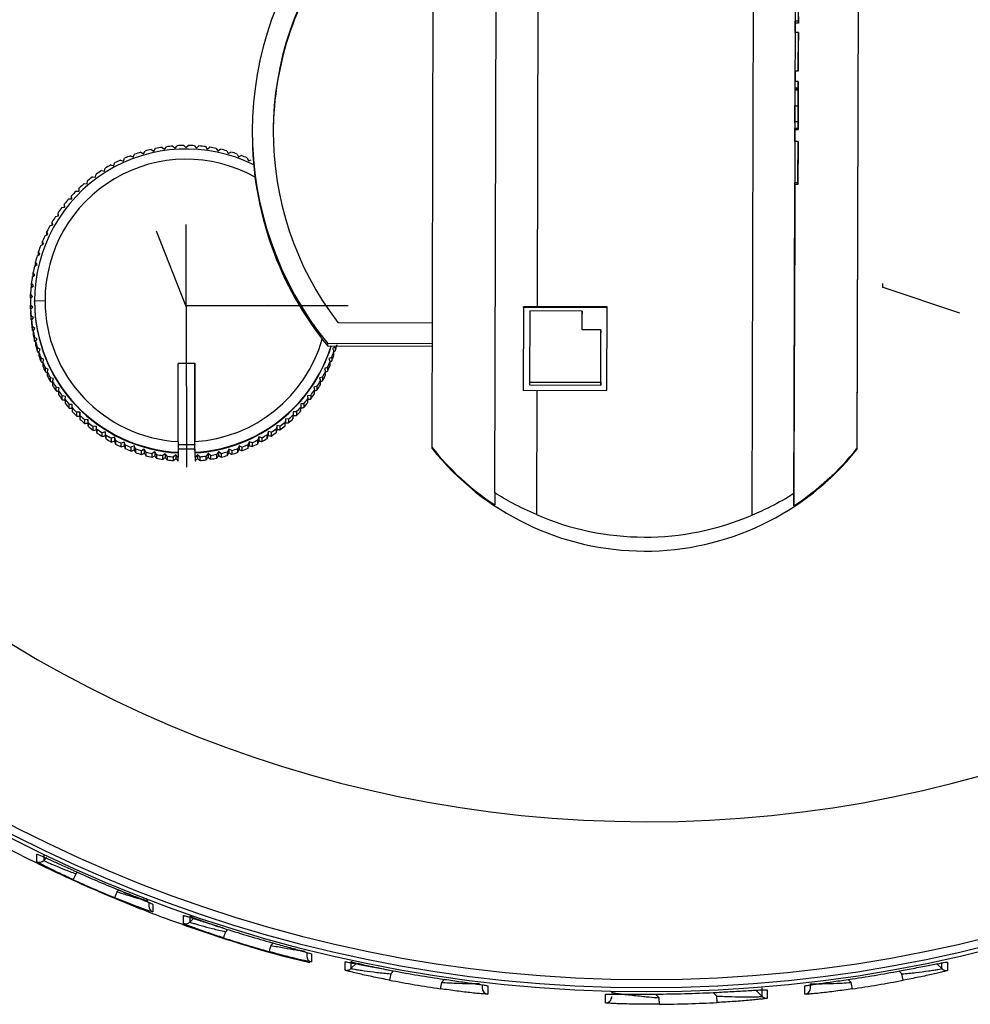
# Model space of a CAD drawing. Header units: millimetres. Extents: x -198 to 46, y -258 to 41.
# Tile 2 of 7: x -50 to -5, y -258 to -211. Entities that reach past the tile are written whole.
import ezdxf

# ---------------------------------------------------------------- set-up
doc = ezdxf.new("R2010")
doc.units = ezdxf.units.MM
doc.header["$PDSIZE"] = -1

msp = doc.modelspace()

# ---------------------------------------------------------------- linework, layer by layer
at = {"color": 7, "linetype": 'Continuous', "lineweight": 25}
for p, q in [((-15.44, -235.053), (-15.183, -141.206)), ((-27.737, -233.987), (-27.486, -142.298)), ((-13.186, -142.337), (-13.437, -234.026)), ((-25.568, -172.105), (-25.713, -225.091)), ((-30.731, -231.821), (-30.652, -202.962)), ((-10.361, -206.261), (-10.431, -231.877)), ((-10.369, -208.986), (-10.432, -231.923)), ((-13.226, -211.468), (-13.224, -210.768)), ((-13.377, -212.006), (-13.376, -211.549)), ((-13.377, -212.006), (-13.376, -211.549)), ((-13.376, -211.549), (-13.377, -212.006)), ((-13.376, -211.549), (-13.376, -211.468)), ((-13.226, -211.468), (-13.376, -211.468)), ((-13.226, -211.55), (-13.376, -211.549)), ((-13.225, -211.236), (-13.226, -211.55)), ((-13.226, -211.55), (-13.226, -211.468)), ((-13.227, -212.006), (-13.377, -212.006)), ((-13.232, -213.846), (-13.227, -212.006)), ((-13.227, -212.015), (-13.229, -212.777)), ((-13.227, -212.006), (-13.227, -212.015)), ((-13.229, -212.851), (-13.23, -213.165)), ((-13.229, -212.777), (-13.229, -212.851)), ((-13.23, -213.091), (-13.232, -213.854)), ((-13.23, -213.165), (-13.23, -213.091)), ((-13.383, -214.339), (-13.382, -213.854)), ((-13.383, -214.339), (-13.382, -213.854)), ((-13.382, -213.854), (-13.383, -214.339)), ((-13.382, -213.854), (-13.382, -213.845)), ((-13.232, -213.846), (-13.382, -213.845)), ((-13.232, -213.854), (-13.382, -213.854)), ((-13.232, -213.854), (-13.232, -213.846)), ((-13.233, -214.339), (-13.383, -214.339)), ((-13.234, -214.653), (-13.233, -214.339)), ((-13.233, -214.339), (-13.234, -214.388)), ((-13.235, -214.751), (-13.385, -214.75)), ((-13.384, -214.702), (-13.384, -214.653)), ((-13.234, -214.653), (-13.384, -214.653)), ((-13.234, -214.702), (-13.384, -214.702)), ((-13.234, -214.702), (-13.234, -214.653)), ((-13.237, -215.519), (-13.387, -215.519)), ((-13.239, -216.268), (-13.389, -216.268)), ((-13.389, -216.319), (-13.389, -216.313)), ((-13.24, -216.582), (-13.239, -216.268)), ((-13.239, -216.268), (-13.239, -216.317)), ((-39.322, -216.7), (-39.322, -216.824)), ((-13.391, -217.21), (-13.39, -216.633)), ((-13.391, -217.21), (-13.39, -216.633)), ((-13.39, -216.633), (-13.391, -217.21)), ((-13.39, -216.631), (-13.39, -216.582)), ((-13.24, -216.582), (-13.39, -216.582)), ((-13.24, -216.631), (-13.39, -216.631)), ((-13.39, -216.633), (-13.24, -216.634)), ((-13.24, -216.631), (-13.24, -216.582)), ((-13.24, -216.586), (-13.24, -216.631)), ((-13.241, -217.21), (-13.391, -217.21)), ((-13.247, -219.184), (-13.241, -217.21)), ((-13.241, -217.219), (-13.246, -218.878)), ((-13.246, -218.903), (-13.241, -217.244)), ((-13.241, -217.252), (-13.246, -218.912)), ((-13.241, -217.21), (-13.241, -217.219)), ((-13.241, -217.244), (-13.241, -217.252)), ((-44.65, -217.72), (-44.521, -217.792)), ((-44.521, -217.792), (-44.449, -217.662)), ((-44.148, -217.586), (-44.023, -217.667)), ((-44.023, -217.667), (-43.943, -217.542)), ((-43.637, -217.488), (-43.519, -217.576)), ((-43.519, -217.576), (-43.43, -217.458)), ((-43.121, -217.425), (-43.009, -217.521)), ((-43.009, -217.521), (-42.912, -217.41)), ((-42.602, -217.398), (-42.497, -217.502)), ((-42.497, -217.502), (-42.393, -217.398)), ((-42.082, -217.408), (-41.984, -217.519)), ((-41.984, -217.519), (-41.873, -217.422)), ((-41.564, -217.453), (-41.474, -217.571)), ((-41.474, -217.571), (-41.357, -217.482)), ((-41.05, -217.535), (-40.969, -217.659)), ((-40.969, -217.659), (-40.846, -217.578)), ((-40.544, -217.653), (-40.472, -217.782)), ((-40.472, -217.782), (-40.343, -217.71)), ((-13.242, -217.292), (-13.247, -219.266)), ((-13.246, -218.943), (-13.242, -217.283)), ((-13.242, -217.283), (-13.242, -217.292)), ((-45.621, -218.092), (-45.483, -218.145)), ((-45.483, -218.145), (-45.43, -218.007)), ((-45.142, -217.889), (-45.008, -217.951)), ((-45.008, -217.951), (-44.946, -217.817)), ((-40.046, -217.805), (-39.984, -217.939)), ((-39.984, -217.939), (-39.85, -217.876)), ((-39.561, -217.992), (-39.508, -218.129)), ((-39.508, -218.129), (-39.37, -218.076)), ((-46.53, -218.595), (-46.386, -218.628)), ((-46.386, -218.628), (-46.353, -218.484)), ((-46.084, -218.328), (-45.943, -218.37)), ((-45.943, -218.37), (-45.9, -218.229)), ((-47.214, -219.232), (-47.201, -219.085)), ((-46.956, -218.893), (-46.81, -218.915)), ((-46.81, -218.915), (-46.788, -218.77)), ((-13.246, -218.878), (-13.246, -218.903)), ((-13.246, -218.912), (-13.246, -218.943)), ((-47.741, -219.574), (-47.594, -219.576)), ((-47.594, -219.576), (-47.592, -219.428)), ((-47.361, -219.22), (-47.214, -219.232)), ((-13.439, -234.602), (-13.397, -219.265)), ((-13.418, -227.001), (-13.397, -219.265)), ((-13.397, -219.265), (-13.418, -226.955)), ((-13.397, -219.265), (-13.397, -219.184)), ((-13.247, -219.184), (-13.397, -219.184)), ((-13.247, -219.266), (-13.397, -219.265)), ((-13.247, -219.266), (-13.247, -219.184)), ((-48.096, -219.954), (-47.949, -219.946)), ((-47.949, -219.946), (-47.957, -219.798)), ((-47.957, -219.946), (-47.957, -219.798)), ((-48.424, -220.357), (-48.277, -220.339)), ((-48.277, -220.339), (-48.296, -220.192)), ((-48.296, -220.341), (-48.296, -220.192)), ((-48.723, -220.783), (-48.578, -220.754)), ((-48.607, -220.76), (-48.606, -220.609)), ((-48.578, -220.754), (-48.606, -220.609)), ((-48.991, -221.228), (-48.848, -221.19)), ((-48.848, -221.19), (-48.887, -221.047)), ((-48.887, -221.2), (-48.887, -221.047)), ((-49.227, -221.691), (-49.088, -221.643)), ((-49.137, -221.66), (-49.136, -221.503)), ((-49.088, -221.643), (-49.136, -221.503)), ((-49.431, -222.17), (-49.295, -222.112)), ((-49.354, -222.137), (-49.353, -221.976)), ((-49.295, -222.112), (-49.353, -221.976)), ((-49.601, -222.661), (-49.469, -222.594)), ((-49.469, -222.594), (-49.537, -222.462)), ((-49.537, -222.628), (-49.537, -222.462)), ((-49.736, -223.163), (-49.609, -223.087)), ((-49.609, -223.087), (-49.686, -222.96)), ((-49.686, -223.133), (-49.686, -222.96)), ((-49.835, -223.673), (-49.715, -223.588)), ((-49.715, -223.588), (-49.8, -223.467)), ((-49.8, -223.647), (-49.8, -223.467)), ((-49.899, -224.189), (-49.785, -224.096)), ((-49.785, -224.096), (-49.878, -223.981)), ((-49.878, -224.161), (-49.878, -223.981)), ((-49.878, -224.161), (-49.873, -224.168)), ((-49.927, -224.708), (-49.819, -224.607)), ((-49.921, -224.679), (-49.92, -224.5)), ((-49.921, -224.679), (-49.909, -224.692)), ((-49.819, -224.607), (-49.92, -224.5)), ((-49.928, -224.826), (-49.929, -225.005)), ((-49.927, -225.199), (-49.926, -225.019)), ((-49.927, -225.199), (-49.908, -225.217)), ((-49.818, -225.12), (-49.926, -225.019)), ((-49.918, -225.228), (-49.919, -225.408)), ((-49.918, -225.228), (-49.818, -225.12)), ((-49.228, -224.82), (-49.728, -224.833)), ((-49.728, -224.863), (-49.728, -224.833)), ((-26.363, -225.104), (-26.374, -229.103)), ((-26.363, -225.136), (-26.374, -229.103)), ((-25.713, -225.091), (-26.363, -225.104)), ((-26.363, -225.136), (-26.363, -225.104)), ((-22.363, -225.147), (-26.363, -225.136)), ((-22.363, -225.1), (-25.713, -225.091)), ((-22.374, -229.099), (-22.363, -225.1)), ((-49.781, -225.631), (-49.896, -225.538)), ((-49.896, -225.718), (-49.896, -225.538)), ((-49.896, -225.718), (-49.869, -225.74)), ((-49.874, -225.746), (-49.781, -225.631)), ((-26.063, -225.299), (-26.073, -228.698)), ((-23.563, -225.306), (-26.063, -225.299)), ((-23.566, -226.205), (-23.563, -225.306)), ((-23.566, -226.205), (-23.564, -225.443)), ((-23.563, -225.306), (-23.564, -225.443)), ((-49.874, -225.746), (-49.874, -225.926)), ((-49.83, -226.234), (-49.829, -226.054)), ((-49.708, -226.138), (-49.829, -226.054)), ((-49.793, -226.26), (-49.708, -226.138)), ((-35.233, -225.857), (-30.715, -225.869)), ((-49.83, -226.234), (-49.793, -226.26)), ((-49.793, -226.26), (-49.793, -226.439)), ((-49.728, -226.743), (-49.727, -226.564)), ((-49.6, -226.639), (-49.727, -226.564)), ((-49.676, -226.766), (-49.6, -226.639)), ((-22.666, -226.208), (-23.566, -226.205)), ((-22.673, -228.707), (-22.666, -226.208)), ((-22.673, -228.845), (-22.666, -226.346)), ((-22.666, -226.208), (-22.666, -226.346)), ((-49.728, -226.743), (-49.676, -226.775)), ((-49.676, -226.766), (-49.677, -226.946)), ((-49.458, -227.132), (-49.59, -227.065)), ((-49.59, -227.245), (-49.59, -227.065)), ((-49.525, -227.263), (-49.458, -227.132)), ((-30.718, -226.869), (-35.718, -226.855)), ((-35.718, -226.979), (-35.718, -226.855)), ((-30.718, -226.993), (-35.718, -226.979)), ((-35.356, -227.029), (-35.487, -227.096)), ((-35.487, -227.096), (-35.42, -227.228)), ((-35.356, -227.029), (-35.356, -227.209)), ((-13.418, -226.955), (-13.418, -227.001)), ((-49.59, -227.245), (-49.525, -227.279)), ((-49.525, -227.263), (-49.525, -227.443)), ((-49.418, -227.735), (-49.417, -227.555)), ((-49.281, -227.613), (-49.417, -227.555)), ((-35.525, -227.52), (-35.661, -227.578)), ((-35.661, -227.578), (-35.603, -227.714)), ((-35.525, -227.52), (-35.526, -227.7)), ((-35.42, -227.407), (-35.42, -227.228)), ((-49.339, -227.749), (-49.281, -227.613)), ((-49.339, -227.749), (-49.339, -227.929)), ((-49.212, -228.212), (-49.211, -228.033)), ((-49.072, -228.081), (-49.211, -228.033)), ((-42.871, -227.803), (-42.071, -227.801)), ((-42.861, -231.54), (-42.871, -227.803)), ((-42.071, -227.805), (-42.871, -227.807)), ((-42.071, -227.801), (-42.061, -231.538)), ((-42.071, -227.805), (-42.071, -227.801)), ((-42.061, -231.692), (-42.071, -227.805)), ((-35.729, -227.999), (-35.869, -228.047)), ((-35.869, -228.047), (-35.82, -228.187)), ((-35.729, -227.999), (-35.73, -228.178)), ((-35.604, -227.894), (-35.603, -227.714)), ((-49.119, -228.22), (-49.12, -228.4)), ((-49.119, -228.22), (-49.072, -228.081)), ((-48.83, -228.532), (-48.973, -228.495)), ((-48.973, -228.674), (-48.973, -228.495)), ((-48.868, -228.675), (-48.83, -228.532)), ((-35.966, -228.462), (-36.108, -228.5)), ((-36.108, -228.5), (-36.07, -228.643)), ((-35.966, -228.462), (-35.966, -228.641)), ((-35.821, -228.366), (-35.82, -228.187)), ((-48.868, -228.675), (-48.868, -228.855)), ((-48.703, -229.118), (-48.702, -228.939)), ((-48.557, -228.966), (-48.702, -228.939)), ((-48.585, -229.111), (-48.557, -228.966)), ((-36.234, -228.907), (-36.379, -228.936)), ((-36.379, -228.936), (-36.35, -229.081)), ((-36.234, -228.907), (-36.234, -229.087)), ((-36.07, -228.822), (-36.07, -228.643)), ((-26.073, -228.698), (-22.673, -228.707)), ((-26.073, -228.698), (-26.073, -228.836)), ((-26.073, -228.836), (-22.673, -228.845)), ((-22.673, -228.707), (-22.673, -228.845)), ((-48.585, -229.111), (-48.585, -229.291)), ((-48.402, -229.542), (-48.401, -229.363)), ((-48.255, -229.38), (-48.401, -229.363)), ((-48.272, -229.527), (-48.255, -229.38)), ((-36.532, -229.333), (-36.679, -229.351)), ((-36.679, -229.351), (-36.661, -229.498)), ((-36.532, -229.333), (-36.533, -229.512)), ((-36.351, -229.26), (-36.35, -229.081)), ((-26.374, -229.103), (-25.724, -229.09)), ((-25.724, -229.09), (-25.74, -235.025)), ((-25.724, -229.09), (-22.374, -229.099)), ((-48.272, -229.527), (-48.273, -229.707)), ((-47.924, -229.772), (-48.072, -229.765)), ((-48.072, -229.944), (-48.072, -229.765)), ((-47.931, -229.92), (-47.932, -230.099)), ((-47.931, -229.92), (-47.924, -229.772)), ((-36.86, -229.736), (-37.008, -229.744)), ((-37.008, -229.744), (-36.999, -229.892)), ((-37, -230.072), (-36.999, -229.892)), ((-36.86, -229.736), (-36.861, -229.916)), ((-36.661, -229.677), (-36.661, -229.498)), ((-47.567, -230.14), (-47.715, -230.143)), ((-47.715, -230.322), (-47.715, -230.143)), ((-47.564, -230.288), (-47.567, -230.14)), ((-47.567, -230.14), (-47.567, -230.322)), ((-47.564, -230.288), (-47.565, -230.467)), ((-37.363, -230.114), (-37.365, -230.262)), ((-37.365, -230.441), (-37.365, -230.262)), ((-37.215, -230.116), (-37.363, -230.114)), ((-37.363, -230.114), (-37.363, -230.296)), ((-37.215, -230.116), (-37.216, -230.296)), ((-47.333, -230.675), (-47.332, -230.495)), ((-47.185, -230.482), (-47.332, -230.495)), ((-47.185, -230.482), (-47.186, -230.664)), ((-47.172, -230.629), (-47.185, -230.482)), ((-47.172, -230.629), (-47.172, -230.809)), ((-46.927, -230.999), (-46.926, -230.82)), ((-46.78, -230.796), (-46.926, -230.82)), ((-46.78, -230.796), (-46.781, -230.978)), ((-46.757, -230.942), (-46.78, -230.796)), ((-38.146, -230.775), (-38.169, -230.92)), ((-38.146, -230.775), (-38.147, -230.957)), ((-38, -230.797), (-38.146, -230.775)), ((-38, -230.797), (-38.001, -230.977)), ((-37.756, -230.785), (-37.755, -230.605)), ((-37.743, -230.458), (-37.755, -230.605)), ((-37.596, -230.47), (-37.743, -230.458)), ((-37.743, -230.458), (-37.743, -230.64)), ((-37.596, -230.47), (-37.596, -230.65)), ((-46.757, -230.942), (-46.757, -231.122)), ((-46.355, -231.082), (-46.499, -231.115)), ((-46.499, -231.295), (-46.499, -231.115)), ((-46.321, -231.226), (-46.355, -231.082)), ((-46.355, -231.082), (-46.355, -231.264)), ((-46.321, -231.226), (-46.322, -231.405)), ((-45.91, -231.337), (-46.051, -231.381)), ((-45.866, -231.478), (-45.91, -231.337)), ((-45.91, -231.337), (-45.91, -231.519)), ((-39.014, -231.32), (-39.057, -231.461)), ((-38.872, -231.362), (-39.014, -231.32)), ((-39.014, -231.32), (-39.014, -231.502)), ((-38.872, -231.362), (-38.873, -231.542)), ((-38.604, -231.386), (-38.603, -231.206)), ((-38.57, -231.062), (-38.603, -231.206)), ((-38.57, -231.062), (-38.571, -231.244)), ((-38.426, -231.095), (-38.57, -231.062)), ((-38.426, -231.095), (-38.427, -231.275)), ((-38.169, -231.1), (-38.169, -230.92)), ((-46.052, -231.56), (-46.051, -231.381)), ((-45.866, -231.478), (-45.867, -231.658)), ((-45.587, -231.793), (-45.586, -231.614)), ((-45.449, -231.561), (-45.586, -231.614)), ((-45.395, -231.698), (-45.449, -231.561)), ((-45.449, -231.561), (-45.449, -231.743)), ((-45.395, -231.698), (-45.396, -231.878)), ((-44.973, -231.751), (-45.107, -231.814)), ((-45.107, -231.994), (-45.107, -231.814)), ((-44.91, -231.885), (-44.973, -231.751)), ((-44.973, -231.751), (-44.973, -231.933)), ((-42.861, -231.54), (-42.861, -231.677)), ((-42.861, -231.678), (-42.061, -231.676)), ((-42.861, -231.677), (-42.86, -232.053)), ((-42.062, -231.906), (-42.061, -231.676)), ((-42.061, -231.692), (-42.061, -231.538)), ((-42.061, -231.676), (-42.061, -231.692)), ((-42.06, -232.051), (-42.061, -231.692)), ((-42.061, -231.692), (-42.061, -231.692)), ((-39.949, -231.739), (-40.011, -231.873)), ((-39.815, -231.801), (-39.949, -231.739)), ((-39.949, -231.739), (-39.949, -231.921)), ((-39.815, -231.801), (-39.815, -231.98)), ((-39.527, -231.863), (-39.526, -231.683)), ((-39.474, -231.545), (-39.526, -231.683)), ((-39.336, -231.598), (-39.474, -231.545)), ((-39.474, -231.545), (-39.474, -231.727)), ((-39.336, -231.598), (-39.336, -231.778)), ((-39.057, -231.641), (-39.057, -231.461)), ((-30.731, -231.868), (-30.731, -231.821)), ((-44.91, -231.885), (-44.911, -232.065)), ((-44.485, -231.908), (-44.614, -231.98)), ((-44.614, -232.16), (-44.614, -231.98)), ((-44.413, -232.037), (-44.485, -231.908)), ((-44.485, -231.908), (-44.485, -232.091)), ((-44.413, -232.037), (-44.413, -232.217)), ((-43.987, -232.031), (-44.111, -232.112)), ((-44.111, -232.292), (-44.111, -232.112)), ((-43.987, -232.031), (-43.988, -232.213)), ((-43.906, -232.155), (-43.987, -232.031)), ((-43.906, -232.155), (-43.907, -232.334)), ((-43.482, -232.119), (-43.6, -232.208)), ((-43.6, -232.388), (-43.6, -232.208)), ((-43.482, -232.119), (-43.483, -232.301)), ((-43.393, -232.237), (-43.482, -232.119)), ((-43.393, -232.237), (-43.393, -232.416)), ((-43.084, -232.448), (-43.083, -232.268)), ((-42.972, -232.171), (-43.083, -232.268)), ((-42.972, -232.171), (-42.973, -232.353)), ((-42.875, -232.282), (-42.972, -232.171)), ((-42.875, -232.282), (-42.86, -232.283)), ((-42.875, -232.282), (-42.875, -232.462)), ((-42.062, -231.906), (-42.862, -231.908)), ((-42.86, -232.053), (-42.86, -232.083)), ((-42.86, -232.083), (-42.86, -232.283)), ((-42.86, -232.463), (-42.86, -232.283)), ((-42.062, -231.972), (-42.062, -231.906)), ((-42.062, -231.972), (-42.06, -232.461)), ((-42.06, -232.081), (-42.06, -232.051)), ((-42.06, -232.281), (-42.06, -232.081)), ((-42.06, -232.281), (-42.044, -232.28)), ((-42.06, -232.281), (-42.06, -232.461)), ((-41.947, -232.169), (-42.044, -232.28)), ((-42.044, -232.46), (-42.044, -232.28)), ((-41.947, -232.169), (-41.948, -232.351)), ((-41.836, -232.265), (-41.947, -232.169)), ((-41.836, -232.265), (-41.836, -232.445)), ((-41.527, -232.412), (-41.526, -232.232)), ((-41.438, -232.114), (-41.526, -232.232)), ((-41.319, -232.202), (-41.438, -232.114)), ((-41.438, -232.114), (-41.438, -232.296)), ((-41.319, -232.202), (-41.32, -232.382)), ((-41.014, -232.327), (-41.013, -232.148)), ((-40.933, -232.023), (-41.013, -232.148)), ((-40.809, -232.104), (-40.933, -232.023)), ((-40.933, -232.023), (-40.933, -232.206)), ((-40.809, -232.104), (-40.809, -232.283)), ((-40.508, -232.207), (-40.507, -232.028)), ((-40.436, -231.898), (-40.507, -232.028)), ((-40.307, -231.969), (-40.436, -231.898)), ((-40.436, -231.898), (-40.436, -232.08)), ((-40.307, -231.969), (-40.307, -232.149)), ((-40.011, -232.052), (-40.011, -231.873)), ((-10.432, -231.923), (-10.431, -231.877)), ((-42.875, -232.462), (-42.86, -232.463)), ((-42.06, -232.461), (-42.044, -232.46)), ((-27.737, -233.987), (-27.739, -234.563)), ((-13.437, -234.026), (-13.439, -234.602)), ((-49.626, -251.603), (-49.625, -251.242)), ((-49.282, -251.301), (-49.282, -251.545)), ((-49.282, -251.545), (-49.14, -251.403)), ((-47.885, -252.017), (-47.885, -252.017)), ((-47.687, -252.107), (-47.763, -252.182)), ((-45.789, -253.037), (-45.704, -252.952)), ((-44.266, -253.551), (-44.266, -253.724)), ((-44.072, -253.644), (-44.072, -254.005)), ((-42.617, -254.556), (-42.616, -254.177)), ((-42.304, -254.207), (-42.305, -254.486)), ((-42.305, -254.486), (-42.107, -254.288)), ((-40.504, -254.841), (-40.611, -254.949)), ((-38.436, -255.602), (-38.323, -255.489)), ((-36.723, -255.936), (-36.724, -256.1)), ((-36.495, -256.013), (-36.496, -256.392)), ((-34.886, -256.786), (-34.885, -256.391)), ((-34.608, -256.367), (-34.608, -256.705)), ((-34.608, -256.705), (-34.35, -256.447)), ((-6.606, -256.483), (-6.375, -256.714)), ((-6.375, -256.714), (-6.374, -256.417)), ((-6.097, -256.4), (-6.098, -256.795)), ((-32.567, -256.82), (-32.708, -256.961)), ((-30.288, -257.37), (-30.141, -257.223)), ((-10.844, -257.229), (-10.696, -257.376)), ((-8.276, -256.969), (-8.416, -256.828)), ((-28.339, -257.485), (-28.339, -257.631)), ((-28.072, -257.536), (-28.074, -257.93)), ((-14.956, -258.039), (-14.955, -257.636)), ((-12.911, -257.936), (-12.91, -257.541)), ((-12.645, -257.638), (-12.645, -257.49)), ((-22.451, -258.346), (-22.45, -257.942)), ((-20.05, -257.928), (-19.871, -258.108)), ((-19.868, -258.414), (-19.871, -258.108)), ((-19.867, -257.927), (-19.867, -257.927)), ((-17.125, -258.026), (-17.297, -257.854)), ((-17.11, -258.332), (-17.125, -258.026)), ((-15.254, -257.74), (-14.956, -258.039)), ((-14.772, -257.718), (-14.716, -257.722)), ((-14.716, -257.722), (-14.717, -258.126))]:
    msp.add_line(p, q, dxfattribs=at)
at = {"color": 7, "linetype": 'Continuous'}
for p, q in [((-42.479, -225.036), (-42.478, -221.17)), ((-42.479, -225.095), (-43.895, -221.496)), ((-9.197, -224.164), (-9.196, -223.984)), ((-9.197, -224.164), (-5.53, -225.396)), ((-42.479, -225.095), (-42.478, -224.914)), ((-42.479, -225.036), (-38.611, -225.026)), ((-42.479, -225.036), (-34.743, -225.038)), ((-42.479, -225.036), (-42.459, -232.77))]:
    msp.add_line(p, q, dxfattribs=at)
at = {"color": 7, "linetype": 'Continuous', "lineweight": 25, "flags": 128}
msp.add_lwpolyline([(-34.814, -256.398), (-34.847, -256.397), (-34.885, -256.391)], dxfattribs=at)
at = {"color": 7, "linetype": 'Continuous', "lineweight": 25}
for centre, radius, start, end in [((-20.47, -191.312), 66.5, 179.99678, 359.97195), ((-20.47, -191.253), 66.367, 179.99679, 359.97195), ((-20.47, -191.242), 65.997, 179.99678, 359.97195), ((-20.47, -191.197), 58.5, 179.99692, 359.97182), ((-23.329, -216.742), 15.992, 140.46, 219.226), ((-23.329, -216.742), 14.993, 142.2444, 217.4416), ((-23.329, -216.812), 14.993, 142.2447, 179.8501), ((-23.329, -216.865), 15.993, 179.8517, 219.2257), ((-42.478, -224.816), 7.25, 63.6061, 180.1325), ((-42.478, -224.848), 7.451, 106.9439, 109.3365), ((-42.478, -224.849), 7.452, 102.9449, 105.3374), ((-42.478, -224.849), 7.452, 98.9459, 101.3384), ((-42.478, -224.849), 7.452, 94.9469, 97.3394), ((-42.478, -224.849), 7.452, 90.948, 93.3405), ((-42.478, -224.849), 7.452, 86.9491, 89.3416), ((-42.478, -224.849), 7.452, 82.9502, 85.3427), ((-42.478, -224.849), 7.452, 78.9512, 81.3437), ((-42.478, -224.849), 7.452, 74.9522, 77.3447), ((-42.478, -224.848), 7.451, 70.9531, 73.3457), ((-42.478, -224.804), 6.75, 60.8543, 180.1323), ((-42.479, -224.848), 7.451, 114.9423, 117.335), ((-42.478, -224.848), 7.451, 110.9431, 113.3357), ((-42.478, -224.848), 7.451, 66.9539, 69.3465), ((-42.479, -224.847), 7.45, 122.9412, 125.334), ((-42.479, -224.848), 7.45, 118.9417, 121.3345), ((-42.479, -224.847), 7.45, 126.9408, 129.3338), ((-42.48, -224.846), 7.449, 134.9405, 137.3337), ((-42.479, -224.847), 7.449, 130.9406, 133.3336), ((-42.48, -224.846), 7.448, 138.9406, 141.3338), ((-42.48, -224.846), 7.448, 142.9408, 145.3341), ((-42.481, -224.846), 7.448, 146.9412, 149.3346), ((-42.481, -224.845), 7.447, 150.9417, 153.3352), ((-42.481, -224.845), 7.447, 154.9423, 157.3359), ((-42.482, -224.845), 7.447, 158.9431, 161.3367), ((-42.482, -224.845), 7.446, 162.944, 165.3376), ((-42.482, -224.845), 7.446, 166.9449, 169.3386), ((-42.482, -224.845), 7.446, 170.9459, 173.3397), ((-42.482, -224.845), 7.446, 174.947, 177.3407), ((-42.482, -224.845), 7.446, 178.9481, 181.3418), ((-42.483, -225.025), 7.446, 180.1449, 181.3418), ((-42.482, -224.845), 7.446, 182.9491, 185.3429), ((-42.479, -224.814), 7.249, 180.1522, 266.9862), ((-42.479, -224.844), 7.249, 180.1522, 266.9862), ((-42.479, -224.802), 6.749, 180.1522, 266.7559), ((-42.483, -225.025), 7.446, 182.9491, 185.3429), ((-42.482, -224.845), 7.446, 186.9502, 189.344), ((-42.483, -225.025), 7.446, 186.9502, 189.344), ((-42.482, -224.845), 7.446, 190.9513, 193.345), ((-42.483, -225.025), 7.446, 190.9513, 193.345), ((-42.477, -224.802), 6.749, 273.5351, 344.1608), ((-42.482, -225.025), 7.446, 194.9522, 197.3459), ((-42.482, -224.845), 7.446, 194.9522, 197.3459), ((-42.477, -224.813), 7.25, 273.2982, 342.6131), ((-42.477, -224.844), 7.249, 273.2966, 342.8655), ((-42.475, -225.025), 7.446, 342.944, 345.3376), ((-42.482, -224.845), 7.447, 198.9531, 201.3467), ((-42.482, -225.024), 7.447, 198.9531, 201.3467), ((-42.475, -225.024), 7.447, 338.9431, 341.3367), ((-42.475, -224.845), 7.447, 338.9431, 341.3367), ((-42.481, -224.845), 7.447, 202.9539, 205.3475), ((-42.482, -225.024), 7.447, 202.9539, 205.3475), ((-42.476, -225.024), 7.447, 334.9423, 337.3359), ((-42.475, -224.845), 7.447, 334.9423, 337.3359), ((-42.481, -225.024), 7.447, 206.9546, 209.3481), ((-42.481, -224.845), 7.447, 206.9546, 209.3481), ((-42.475, -224.845), 7.447, 330.9417, 333.3352), ((-42.476, -225.024), 7.447, 330.9417, 333.3352), ((-42.481, -224.844), 7.448, 210.9552, 213.3486), ((-42.481, -225.024), 7.448, 210.9552, 213.3486), ((-42.476, -224.844), 7.448, 326.9412, 329.3346), ((-42.476, -225.024), 7.448, 326.9412, 329.3346), ((-42.48, -224.844), 7.448, 214.9556, 217.349), ((-42.481, -225.024), 7.448, 214.9556, 217.349), ((-42.477, -225.024), 7.448, 322.9408, 325.3341), ((-42.476, -224.844), 7.448, 322.9408, 325.3341), ((-42.481, -225.024), 7.448, 218.9559, 221.3492), ((-42.48, -224.844), 7.448, 218.9559, 221.3492), ((-42.48, -224.844), 7.449, 222.9561, 225.3492), ((-42.477, -224.844), 7.449, 314.9405, 317.3337), ((-42.477, -225.024), 7.448, 318.9406, 321.3338), ((-42.476, -224.844), 7.448, 318.9406, 321.3338), ((-42.48, -225.023), 7.449, 222.9561, 225.3492), ((-42.479, -224.843), 7.449, 226.9561, 229.3491), ((-42.477, -224.843), 7.449, 310.9406, 313.3336), ((-42.477, -225.023), 7.449, 314.9405, 317.3337), ((-42.48, -225.023), 7.449, 226.9561, 229.3491), ((-42.479, -224.843), 7.45, 230.9559, 233.3489), ((-42.48, -225.023), 7.45, 230.9559, 233.3489), ((-42.478, -225.023), 7.45, 306.9408, 309.3338), ((-42.477, -224.843), 7.45, 306.9408, 309.3338), ((-42.477, -225.023), 7.449, 310.9406, 313.3336), ((-42.479, -224.843), 7.45, 234.9556, 237.3485), ((-42.479, -225.022), 7.45, 234.9556, 237.3485), ((-42.479, -224.842), 7.451, 238.9552, 241.348), ((-42.478, -224.842), 7.45, 298.9417, 301.3345), ((-42.478, -225.022), 7.45, 302.9412, 305.334), ((-42.478, -224.843), 7.45, 302.9412, 305.334), ((-42.479, -225.022), 7.451, 238.9552, 241.348), ((-42.479, -225.022), 7.451, 242.9546, 245.3473), ((-42.479, -224.842), 7.451, 242.9546, 245.3473), ((-42.478, -224.842), 7.451, 246.9539, 249.3465), ((-42.478, -224.842), 7.451, 290.9431, 293.3357), ((-42.478, -224.842), 7.451, 294.9423, 297.335), ((-42.478, -225.022), 7.451, 294.9423, 297.335), ((-42.478, -225.022), 7.45, 298.9417, 301.3345), ((-20.561, -223.726), 12.999, 218.5199, 236.4835), ((-42.479, -225.021), 7.451, 246.9539, 249.3465), ((-42.479, -225.021), 7.451, 250.9531, 253.3457), ((-42.478, -224.841), 7.451, 250.9531, 253.3457), ((-42.478, -224.841), 7.452, 254.9522, 257.3447), ((-42.479, -225.021), 7.452, 254.9522, 257.3447), ((-42.478, -224.841), 7.452, 258.9512, 261.3437), ((-42.478, -224.841), 7.452, 262.9502, 265.3427), ((-42.478, -224.841), 7.452, 274.9469, 277.3394), ((-42.478, -224.841), 7.452, 278.9459, 281.3384), ((-42.478, -224.841), 7.452, 282.9449, 285.3374), ((-42.479, -225.021), 7.452, 282.9449, 285.3374), ((-42.478, -224.842), 7.451, 286.9439, 289.3365), ((-42.479, -225.021), 7.451, 286.9439, 289.3365), ((-42.478, -225.021), 7.451, 290.9431, 293.3357), ((-20.559, -223.77), 13.002, 218.5231, 321.1629), ((-20.557, -223.726), 12.999, 303.2025, 321.1661), ((-42.479, -225.021), 7.452, 258.9512, 261.3437), ((-42.479, -225.021), 7.452, 262.9502, 265.3427), ((-42.479, -225.021), 7.452, 274.9469, 277.3394), ((-42.479, -225.021), 7.452, 278.9459, 281.3384), ((-20.558, -223.099), 13.003, 246.5111, 293.1749), ((-49.495, -251.333), 0.3, 244.0028, 314.9736), ((-20.472, -191.42), 66.51, 245.65917, 247.52063), ((-40.078, -255.742), 8.469, 155.1479, 157.2204), ((-20.474, -191.865), 66.51, 245.65917, 247.52063), ((-37.369, -256.602), 9.144, 157.047, 158.9672), ((-43.966, -253.725), 0.3, 179.8546, 249.2232), ((-42.517, -254.273), 0.3, 250.5522, 314.9737), ((-20.471, -191.416), 66.514, 252.29264, 254.25801), ((-29.64, -258.531), 11.541, 161.9173, 163.4395), ((-20.472, -191.879), 66.514, 252.29264, 254.25801), ((-25.981, -259.192), 12.963, 163.9238, 165.2793), ((-36.424, -256.101), 0.3, 179.8552, 256.0668), ((-34.821, -256.493), 0.3, 257.4835, 314.974), ((-6.163, -256.502), 0.3, 224.9948, 282.4808), ((-13.901, -260.574), 19.15, 169.1249, 170.0428), ((-20.47, -191.413), 66.517, 259.35116, 261.47501), ((-20.47, -191.413), 66.517, 278.48906, 280.61303), ((-26.629, -260.485), 18.687, 9.9042, 10.8449), ((-20.472, -191.891), 66.517, 259.35116, 261.47501), ((-6.595, -260.997), 23.969, 171.2942, 172.0277), ((-28.039, -257.632), 0.3, 179.8565, 263.4456), ((-12.945, -257.638), 0.3, 276.5194, 359.9778), ((-33.675, -260.882), 23.245, 7.9192, 8.6755), ((-20.471, -191.892), 66.517, 278.48906, 280.61303), ((-22.442, -258.046), 0.3, 268.2867, 359.9763), ((-20.47, -191.412), 66.518, 270.51989, 272.89693), ((-14.743, -257.827), 0.3, 224.9944, 274.9638), ((-20.471, -191.899), 66.518, 270.51989, 272.89693)]:
    msp.add_arc(centre, radius, start, end, dxfattribs=at)
for points, knots in [([(-13.234, -214.388), (-13.234, -214.396), (-13.234, -214.411), (-13.234, -214.634), (-13.235, -215.049), (-13.236, -215.356), (-13.237, -215.51)], [0, 0, 0, 0, 0.281655, 0.560111, 0.78008, 1, 1, 1, 1]), ([(-13.387, -215.519), (-13.386, -215.422), (-13.386, -215.229), (-13.385, -214.992), (-13.385, -214.828), (-13.385, -214.776), (-13.385, -214.75)], [0, 0, 0, 0, 0.279787, 0.559377, 0.779569, 1, 1, 1, 1]), ([(-13.385, -214.75), (-13.385, -214.735), (-13.384, -214.707), (-13.384, -214.703), (-13.384, -214.702)], [0, 0, 0, 0, 0.559624, 1, 1, 1, 1]), ([(-13.237, -215.519), (-13.236, -215.422), (-13.236, -215.229), (-13.235, -214.992), (-13.235, -214.829), (-13.235, -214.777), (-13.235, -214.751)], [0, 0, 0, 0, 0.279787, 0.559377, 0.779569, 1, 1, 1, 1]), ([(-13.235, -214.751), (-13.235, -214.735), (-13.234, -214.707), (-13.234, -214.704), (-13.234, -214.702)], [0, 0, 0, 0, 0.559624, 1, 1, 1, 1]), ([(-13.389, -216.313), (-13.389, -216.294), (-13.389, -216.254), (-13.388, -215.961), (-13.387, -215.686), (-13.387, -215.519)], [0, 0, 0, 0, 0.281057, 0.560821, 1, 1, 1, 1]), ([(-13.237, -215.51), (-13.237, -215.643), (-13.238, -215.908), (-13.239, -216.238), (-13.239, -216.478), (-13.24, -216.55), (-13.24, -216.586)], [0, 0, 0, 0, 0.280221, 0.559914, 0.779952, 1, 1, 1, 1]), ([(-13.239, -216.314), (-13.239, -216.294), (-13.239, -216.255), (-13.238, -215.961), (-13.237, -215.687), (-13.237, -215.519)], [0, 0, 0, 0, 0.281057, 0.560821, 1, 1, 1, 1]), ([(-13.239, -216.317), (-13.239, -216.32), (-13.239, -216.323), (-13.239, -216.32), (-13.239, -216.32)], [0, 0, 0, 0, 0.890097, 1, 1, 1, 1]), ([(-35.42, -227.242), (-35.418, -227.241), (-35.397, -227.23), (-35.375, -227.219), (-35.356, -227.209)], [0, 0, 0, 0, 0.091884, 1, 1, 1, 1]), ([(-49.418, -227.735), (-49.393, -227.746), (-49.366, -227.758), (-49.34, -227.769), (-49.339, -227.77)], [0, 0, 0, 0, 0.9620109, 1, 1, 1, 1]), ([(-35.603, -227.734), (-35.597, -227.732), (-35.572, -227.72), (-35.546, -227.709), (-35.526, -227.7)], [0, 0, 0, 0, 0.227927, 1, 1, 1, 1]), ([(-49.212, -228.212), (-49.186, -228.222), (-49.155, -228.233), (-49.124, -228.244), (-49.119, -228.246)], [0, 0, 0, 0, 0.846121, 1, 1, 1, 1]), ([(-35.82, -228.211), (-35.81, -228.208), (-35.78, -228.197), (-35.75, -228.186), (-35.73, -228.178)], [0, 0, 0, 0, 0.3233672, 1, 1, 1, 1]), ([(-48.973, -228.674), (-48.946, -228.682), (-48.911, -228.692), (-48.876, -228.702), (-48.868, -228.704)], [0, 0, 0, 0, 0.758925, 1, 1, 1, 1]), ([(-36.07, -228.671), (-36.056, -228.667), (-36.021, -228.657), (-35.987, -228.647), (-35.966, -228.641)], [0, 0, 0, 0, 0.394625, 1, 1, 1, 1]), ([(-48.703, -229.118), (-48.675, -229.124), (-48.636, -229.132), (-48.597, -229.14), (-48.585, -229.143)], [0, 0, 0, 0, 0.690347, 1, 1, 1, 1]), ([(-36.35, -229.112), (-36.333, -229.108), (-36.294, -229.1), (-36.256, -229.091), (-36.234, -229.087)], [0, 0, 0, 0, 0.450338, 1, 1, 1, 1]), ([(-48.402, -229.542), (-48.374, -229.546), (-48.331, -229.552), (-48.288, -229.558), (-48.272, -229.56)], [0, 0, 0, 0, 0.634507, 1, 1, 1, 1]), ([(-48.072, -229.944), (-48.045, -229.946), (-47.998, -229.949), (-47.951, -229.952), (-47.932, -229.954)], [0, 0, 0, 0, 0.587742, 1, 1, 1, 1]), ([(-37, -229.926), (-36.975, -229.924), (-36.928, -229.921), (-36.882, -229.918), (-36.861, -229.916)], [0, 0, 0, 0, 0.533158, 1, 1, 1, 1]), ([(-36.661, -229.53), (-36.64, -229.527), (-36.597, -229.521), (-36.554, -229.515), (-36.533, -229.512)], [0, 0, 0, 0, 0.49549, 1, 1, 1, 1]), ([(-47.715, -230.322), (-47.688, -230.322), (-47.639, -230.322), (-47.589, -230.322), (-47.567, -230.322)], [0, 0, 0, 0, 0.56, 1, 1, 1, 1]), ([(-47.567, -230.322), (-47.567, -230.349), (-47.566, -230.398), (-47.565, -230.446), (-47.565, -230.467)], [0, 0, 0, 0, 0.56, 1, 1, 1, 1]), ([(-37.365, -230.441), (-37.365, -230.414), (-37.364, -230.366), (-37.364, -230.317), (-37.363, -230.296)], [0, 0, 0, 0, 0.56, 1, 1, 1, 1]), ([(-37.363, -230.296), (-37.336, -230.296), (-37.286, -230.296), (-37.237, -230.296), (-37.216, -230.296)], [0, 0, 0, 0, 0.56, 1, 1, 1, 1]), ([(-47.333, -230.675), (-47.305, -230.673), (-47.256, -230.669), (-47.207, -230.665), (-47.186, -230.664)], [0, 0, 0, 0, 0.56, 1, 1, 1, 1]), ([(-47.186, -230.664), (-47.183, -230.691), (-47.179, -230.739), (-47.174, -230.787), (-47.172, -230.809)], [0, 0, 0, 0, 0.56, 1, 1, 1, 1]), ([(-37.756, -230.785), (-37.754, -230.758), (-37.749, -230.71), (-37.745, -230.661), (-37.743, -230.64)], [0, 0, 0, 0, 0.56, 1, 1, 1, 1]), ([(-37.743, -230.64), (-37.716, -230.642), (-37.667, -230.645), (-37.618, -230.649), (-37.596, -230.65)], [0, 0, 0, 0, 0.56, 1, 1, 1, 1]), ([(-46.927, -230.999), (-46.9, -230.996), (-46.851, -230.989), (-46.802, -230.981), (-46.781, -230.978)], [0, 0, 0, 0, 0.56, 1, 1, 1, 1]), ([(-46.781, -230.978), (-46.776, -231.005), (-46.769, -231.053), (-46.761, -231.101), (-46.757, -231.122)], [0, 0, 0, 0, 0.56, 1, 1, 1, 1]), ([(-46.499, -231.295), (-46.472, -231.289), (-46.424, -231.279), (-46.376, -231.269), (-46.355, -231.264)], [0, 0, 0, 0, 0.56, 1, 1, 1, 1]), ([(-46.355, -231.264), (-46.349, -231.29), (-46.338, -231.338), (-46.326, -231.385), (-46.322, -231.405)], [0, 0, 0, 0, 0.56, 1, 1, 1, 1]), ([(-38.604, -231.386), (-38.598, -231.359), (-38.587, -231.312), (-38.576, -231.265), (-38.571, -231.244)], [0, 0, 0, 0, 0.56, 1, 1, 1, 1]), ([(-38.571, -231.244), (-38.544, -231.25), (-38.496, -231.26), (-38.448, -231.27), (-38.427, -231.275)], [0, 0, 0, 0, 0.56, 1, 1, 1, 1]), ([(-38.169, -231.1), (-38.165, -231.073), (-38.157, -231.026), (-38.15, -230.978), (-38.147, -230.957)], [0, 0, 0, 0, 0.56, 1, 1, 1, 1]), ([(-38.147, -230.957), (-38.119, -230.96), (-38.071, -230.967), (-38.022, -230.974), (-38.001, -230.977)], [0, 0, 0, 0, 0.56, 1, 1, 1, 1]), ([(-46.052, -231.56), (-46.025, -231.552), (-45.978, -231.539), (-45.931, -231.525), (-45.91, -231.519)], [0, 0, 0, 0, 0.56, 1, 1, 1, 1]), ([(-45.91, -231.519), (-45.902, -231.545), (-45.888, -231.591), (-45.873, -231.637), (-45.867, -231.658)], [0, 0, 0, 0, 0.56, 1, 1, 1, 1]), ([(-45.587, -231.793), (-45.561, -231.784), (-45.515, -231.767), (-45.469, -231.75), (-45.449, -231.743)], [0, 0, 0, 0, 0.56, 1, 1, 1, 1]), ([(-45.449, -231.743), (-45.439, -231.768), (-45.421, -231.813), (-45.404, -231.858), (-45.396, -231.878)], [0, 0, 0, 0, 0.56, 1, 1, 1, 1]), ([(-39.527, -231.863), (-39.517, -231.838), (-39.5, -231.793), (-39.482, -231.747), (-39.474, -231.727)], [0, 0, 0, 0, 0.56, 1, 1, 1, 1]), ([(-39.474, -231.727), (-39.449, -231.737), (-39.402, -231.754), (-39.357, -231.77), (-39.336, -231.778)], [0, 0, 0, 0, 0.56, 1, 1, 1, 1]), ([(-39.057, -231.641), (-39.049, -231.615), (-39.035, -231.568), (-39.02, -231.522), (-39.014, -231.502)], [0, 0, 0, 0, 0.56, 1, 1, 1, 1]), ([(-39.014, -231.502), (-38.988, -231.509), (-38.941, -231.523), (-38.893, -231.536), (-38.873, -231.542)], [0, 0, 0, 0, 0.56, 1, 1, 1, 1]), ([(-45.107, -231.994), (-45.082, -231.982), (-45.038, -231.962), (-44.993, -231.942), (-44.973, -231.933)], [0, 0, 0, 0, 0.56, 1, 1, 1, 1]), ([(-44.973, -231.933), (-44.962, -231.958), (-44.941, -232.002), (-44.92, -232.045), (-44.911, -232.065)], [0, 0, 0, 0, 0.56, 1, 1, 1, 1]), ([(-44.614, -232.16), (-44.59, -232.147), (-44.547, -232.124), (-44.504, -232.101), (-44.485, -232.091)], [0, 0, 0, 0, 0.56, 1, 1, 1, 1]), ([(-44.485, -232.091), (-44.472, -232.114), (-44.448, -232.156), (-44.424, -232.199), (-44.413, -232.217)], [0, 0, 0, 0, 0.56, 1, 1, 1, 1]), ([(-44.111, -232.292), (-44.088, -232.277), (-44.047, -232.251), (-44.006, -232.225), (-43.988, -232.213)], [0, 0, 0, 0, 0.56, 1, 1, 1, 1]), ([(-43.988, -232.213), (-43.973, -232.236), (-43.946, -232.276), (-43.919, -232.317), (-43.907, -232.334)], [0, 0, 0, 0, 0.56, 1, 1, 1, 1]), ([(-43.6, -232.388), (-43.578, -232.372), (-43.539, -232.343), (-43.5, -232.314), (-43.483, -232.301)], [0, 0, 0, 0, 0.56, 1, 1, 1, 1]), ([(-43.483, -232.301), (-43.466, -232.323), (-43.436, -232.361), (-43.406, -232.399), (-43.393, -232.416)], [0, 0, 0, 0, 0.56, 1, 1, 1, 1]), ([(-41.527, -232.412), (-41.51, -232.39), (-41.481, -232.351), (-41.451, -232.313), (-41.438, -232.296)], [0, 0, 0, 0, 0.56, 1, 1, 1, 1]), ([(-41.438, -232.296), (-41.416, -232.312), (-41.377, -232.341), (-41.337, -232.369), (-41.32, -232.382)], [0, 0, 0, 0, 0.56, 1, 1, 1, 1]), ([(-41.014, -232.327), (-40.999, -232.304), (-40.972, -232.264), (-40.945, -232.223), (-40.933, -232.206)], [0, 0, 0, 0, 0.56, 1, 1, 1, 1]), ([(-40.933, -232.206), (-40.91, -232.22), (-40.869, -232.246), (-40.828, -232.272), (-40.809, -232.283)], [0, 0, 0, 0, 0.56, 1, 1, 1, 1]), ([(-40.508, -232.207), (-40.494, -232.184), (-40.471, -232.141), (-40.447, -232.099), (-40.436, -232.08)], [0, 0, 0, 0, 0.56, 1, 1, 1, 1]), ([(-40.436, -232.08), (-40.412, -232.093), (-40.369, -232.116), (-40.326, -232.139), (-40.307, -232.149)], [0, 0, 0, 0, 0.56, 1, 1, 1, 1]), ([(-40.011, -232.052), (-40, -232.028), (-39.979, -231.984), (-39.958, -231.94), (-39.949, -231.921)], [0, 0, 0, 0, 0.56, 1, 1, 1, 1]), ([(-39.949, -231.921), (-39.924, -231.932), (-39.879, -231.952), (-39.835, -231.972), (-39.815, -231.98)], [0, 0, 0, 0, 0.56, 1, 1, 1, 1]), ([(-43.084, -232.448), (-43.063, -232.43), (-43.026, -232.399), (-42.989, -232.367), (-42.973, -232.353)], [0, 0, 0, 0, 0.56, 1, 1, 1, 1]), ([(-42.973, -232.353), (-42.954, -232.374), (-42.922, -232.41), (-42.89, -232.446), (-42.875, -232.462)], [0, 0, 0, 0, 0.56, 1, 1, 1, 1]), ([(-42.044, -232.46), (-42.026, -232.44), (-41.994, -232.403), (-41.962, -232.367), (-41.948, -232.351)], [0, 0, 0, 0, 0.56, 1, 1, 1, 1]), ([(-41.948, -232.351), (-41.927, -232.368), (-41.89, -232.4), (-41.852, -232.431), (-41.836, -232.445)], [0, 0, 0, 0, 0.56, 1, 1, 1, 1]), ([(-25.74, -235.025), (-26.124, -234.856), (-26.803, -234.557), (-27.454, -234.16), (-27.737, -233.987)], [0, 0, 0, 0, 0.5651171, 1, 1, 1, 1]), ([(-13.437, -234.026), (-13.801, -234.242), (-14.456, -234.632), (-15.137, -234.923), (-15.44, -235.053)], [0, 0, 0, 0, 0.5549654, 1, 1, 1, 1]), ([(-62.975, -242.961), (-62.064, -243.72), (-60.427, -245.085), (-57.884, -246.876), (-55.481, -248.446), (-53.019, -249.901), (-50.706, -251.14), (-48.352, -252.289), (-46.001, -253.328), (-43.801, -254.198), (-42.46, -254.67), (-41.952, -254.849)], [0, 0, 0, 0, 0.146009, 0.262408, 0.383082, 0.500205, 0.615515, 0.707371, 0.824072, 0.933428, 1, 1, 1, 1]), ([(-49.625, -251.242), (-49.59, -251.253), (-49.519, -251.274), (-49.038, -251.492), (-48.471, -251.752), (-48.081, -251.929), (-47.885, -252.017)], [0, 0, 0, 0, 0.279831, 0.559327, 0.779515, 1, 1, 1, 1]), ([(-49.282, -251.545), (-49.276, -251.55), (-49.264, -251.56), (-49.169, -251.607), (-49.021, -251.673), (-48.762, -251.786), (-48.339, -251.961), (-47.955, -252.108), (-47.763, -252.182)], [0, 0, 0, 0, 0.124138, 0.25043, 0.37237, 0.500658, 0.74989, 1, 1, 1, 1]), ([(-47.886, -252.462), (-48.109, -252.36), (-48.552, -252.157), (-49.034, -251.921), (-49.331, -251.77), (-49.497, -251.683), (-49.606, -251.621), (-49.619, -251.609), (-49.626, -251.603)], [0, 0, 0, 0, 0.250028, 0.499207, 0.625057, 0.749492, 0.875038, 1, 1, 1, 1]), ([(-45.902, -252.876), (-45.674, -252.97), (-45.217, -253.158), (-44.711, -253.365), (-44.394, -253.496), (-44.214, -253.573), (-44.093, -253.627), (-44.079, -253.638), (-44.072, -253.644)], [0, 0, 0, 0, 0.249926, 0.499225, 0.625529, 0.749536, 0.875326, 1, 1, 1, 1]), ([(-45.9, -252.872), (-45.765, -252.928), (-45.501, -253.036), (-45.136, -253.183), (-44.829, -253.303), (-44.587, -253.392), (-44.424, -253.437), (-44.329, -253.461), (-44.317, -253.437), (-44.314, -253.431)], [0, 0, 0, 0, 0.188806, 0.366682, 0.533202, 0.687887, 0.830404, 0.960588, 1, 1, 1, 1]), ([(-44.072, -254.005), (-44.08, -254.005), (-44.095, -254.005), (-44.216, -253.967), (-44.396, -253.906), (-44.713, -253.791), (-45.219, -253.6), (-45.675, -253.414), (-45.904, -253.321)], [0, 0, 0, 0, 0.126194, 0.250903, 0.374859, 0.501165, 0.750444, 1, 1, 1, 1]), ([(-45.789, -253.037), (-45.591, -253.102), (-45.194, -253.232), (-44.749, -253.366), (-44.465, -253.446), (-44.365, -253.472), (-44.317, -253.485)], [0, 0, 0, 0, 0.333203, 0.666016, 0.839751, 1, 1, 1, 1]), ([(-42.616, -254.177), (-42.608, -254.177), (-42.592, -254.177), (-42.466, -254.213), (-42.276, -254.271), (-41.944, -254.378), (-41.415, -254.549), (-40.94, -254.702), (-40.702, -254.778)], [0, 0, 0, 0, 0.126121, 0.250999, 0.374834, 0.50134, 0.750429, 1, 1, 1, 1]), ([(-42.293, -254.182), (-42.286, -254.192), (-42.266, -254.22), (-42.165, -254.267), (-41.976, -254.342), (-41.667, -254.451), (-41.231, -254.6), (-40.886, -254.713), (-40.7, -254.774)], [0, 0, 0, 0, 0.069255, 0.184231, 0.332978, 0.518441, 0.740798, 1, 1, 1, 1]), ([(-40.703, -255.242), (-40.941, -255.164), (-41.417, -255.009), (-41.946, -254.822), (-42.279, -254.699), (-42.468, -254.626), (-42.594, -254.573), (-42.609, -254.562), (-42.617, -254.556)], [0, 0, 0, 0, 0.249839, 0.499255, 0.625715, 0.749561, 0.875362, 1, 1, 1, 1]), ([(-42.305, -254.486), (-42.298, -254.49), (-42.283, -254.499), (-42.17, -254.536), (-41.998, -254.588), (-41.702, -254.673), (-41.233, -254.799), (-40.819, -254.899), (-40.611, -254.949)], [0, 0, 0, 0, 0.123537, 0.250283, 0.371164, 0.500521, 0.750041, 1, 1, 1, 1]), ([(-41.952, -254.849), (-40.696, -255.268), (-38.922, -255.861), (-37.1, -256.292), (-36.568, -256.418)], [0, 0, 0, 0, 0.707976, 1, 1, 1, 1]), ([(-38.517, -255.435), (-38.271, -255.504), (-37.781, -255.641), (-37.225, -255.794), (-36.868, -255.894), (-36.661, -255.954), (-36.521, -255.997), (-36.504, -256.007), (-36.495, -256.013)], [0, 0, 0, 0, 0.249503, 0.499172, 0.626348, 0.749618, 0.875836, 1, 1, 1, 1]), ([(-38.436, -255.602), (-38.223, -255.643), (-37.796, -255.724), (-37.304, -255.805), (-36.978, -255.854), (-36.86, -255.869), (-36.803, -255.876)], [0, 0, 0, 0, 0.332053, 0.664922, 0.840738, 1, 1, 1, 1]), ([(-36.496, -256.392), (-36.505, -256.393), (-36.523, -256.394), (-36.664, -256.367), (-36.873, -256.322), (-37.231, -256.239), (-37.785, -256.1), (-38.274, -255.965), (-38.518, -255.898)], [0, 0, 0, 0, 0.1259259, 0.2512401, 0.3765735, 0.5023389, 0.7515303, 1, 1, 1, 1]), ([(-34.885, -256.391), (-34.875, -256.39), (-34.855, -256.388), (-34.706, -256.413), (-34.484, -256.454), (-34.107, -256.526), (-33.526, -256.639), (-33.016, -256.736), (-32.762, -256.784)], [0, 0, 0, 0, 0.126121, 0.250748, 0.376161, 0.501737, 0.75126, 1, 1, 1, 1]), ([(-34.608, -256.705), (-34.6, -256.709), (-34.581, -256.716), (-34.443, -256.742), (-34.239, -256.774), (-33.897, -256.824), (-33.376, -256.891), (-32.93, -256.938), (-32.708, -256.961)], [0, 0, 0, 0, 0.12257, 0.250087, 0.369695, 0.500615, 0.750611, 1, 1, 1, 1]), ([(-34.577, -256.362), (-34.577, -256.364), (-34.575, -256.381), (-34.519, -256.399), (-34.397, -256.439), (-34.165, -256.492), (-33.814, -256.569), (-33.334, -256.668), (-32.961, -256.741), (-32.761, -256.78)], [0, 0, 0, 0, 0.009698, 0.089355, 0.201643, 0.348333, 0.529688, 0.747434, 1, 1, 1, 1]), ([(-8.276, -256.969), (-8.054, -256.946), (-7.609, -256.9), (-7.089, -256.833), (-6.747, -256.784), (-6.542, -256.751), (-6.402, -256.726), (-6.384, -256.718), (-6.375, -256.714)], [0, 0, 0, 0, 0.2486968, 0.4980165, 0.6289878, 0.7486535, 0.8768276, 1, 1, 1, 1]), ([(-8.219, -256.792), (-7.964, -256.744), (-7.453, -256.647), (-6.871, -256.534), (-6.493, -256.462), (-6.273, -256.422), (-6.124, -256.397), (-6.106, -256.399), (-6.097, -256.4)], [0, 0, 0, 0, 0.249184, 0.499081, 0.626579, 0.749636, 0.875914, 1, 1, 1, 1]), ([(-32.763, -257.263), (-33.018, -257.213), (-33.529, -257.114), (-34.112, -256.986), (-34.489, -256.898), (-34.709, -256.842), (-34.858, -256.801), (-34.876, -256.791), (-34.886, -256.786)], [0, 0, 0, 0, 0.249184, 0.499081, 0.626578, 0.749636, 0.875913, 1, 1, 1, 1]), ([(-30.331, -257.195), (-30.067, -257.234), (-29.538, -257.312), (-28.925, -257.399), (-28.517, -257.458), (-28.274, -257.495), (-28.104, -257.523), (-28.083, -257.532), (-28.072, -257.536)], [0, 0, 0, 0, 0.249605, 0.49931, 0.627776, 0.749988, 0.876853, 1, 1, 1, 1]), ([(-12.91, -257.541), (-12.898, -257.536), (-12.876, -257.527), (-12.704, -257.499), (-12.459, -257.462), (-12.052, -257.404), (-11.442, -257.318), (-10.915, -257.24), (-10.651, -257.201)], [0, 0, 0, 0, 0.125915, 0.251099, 0.376429, 0.502021, 0.750722, 1, 1, 1, 1]), ([(-6.098, -256.795), (-6.107, -256.8), (-6.127, -256.811), (-6.277, -256.852), (-6.498, -256.908), (-6.875, -256.996), (-7.456, -257.123), (-7.966, -257.222), (-8.221, -257.271)], [0, 0, 0, 0, 0.126121, 0.250747, 0.376161, 0.501737, 0.751259, 1, 1, 1, 1]), ([(-28.074, -257.93), (-28.085, -257.932), (-28.107, -257.936), (-28.279, -257.924), (-28.524, -257.903), (-28.931, -257.86), (-29.541, -257.787), (-30.068, -257.711), (-30.332, -257.673)], [0, 0, 0, 0, 0.125915, 0.251099, 0.376429, 0.502022, 0.750722, 1, 1, 1, 1]), ([(-30.288, -257.37), (-30.056, -257.382), (-29.594, -257.407), (-29.048, -257.424), (-28.673, -257.43), (-28.53, -257.43), (-28.462, -257.43)], [0, 0, 0, 0, 0.332997, 0.665314, 0.843024, 1, 1, 1, 1]), ([(-10.652, -257.68), (-10.916, -257.718), (-11.445, -257.794), (-12.059, -257.867), (-12.466, -257.909), (-12.71, -257.93), (-12.879, -257.941), (-12.9, -257.938), (-12.911, -257.936)], [0, 0, 0, 0, 0.2496048, 0.4993097, 0.6277772, 0.7499885, 0.8768541, 1, 1, 1, 1]), ([(-12.678, -257.432), (-12.633, -257.434), (-12.546, -257.436), (-12.311, -257.436), (-11.943, -257.43), (-11.531, -257.417), (-11.077, -257.399), (-10.845, -257.385), (-10.696, -257.376)], [0, 0, 0, 0, 0.144192, 0.278188, 0.429927, 0.714682, 0.817134, 1, 1, 1, 1]), ([(-22.45, -257.942), (-22.435, -257.939), (-22.404, -257.933), (-22.182, -257.931), (-21.884, -257.93), (-21.408, -257.932), (-20.729, -257.933), (-20.154, -257.929), (-19.867, -257.927)], [0, 0, 0, 0, 0.1257264, 0.2510607, 0.3761919, 0.5016744, 0.7512456, 1, 1, 1, 1]), ([(-22.158, -257.851), (-22.095, -257.861), (-21.911, -257.891), (-21.357, -257.962), (-20.794, -258.022), (-20.293, -258.073), (-20.038, -258.094), (-19.871, -258.108)], [0, 0, 0, 0, 0.147684, 0.431406, 0.715029, 0.813491, 1, 1, 1, 1]), ([(-17.125, -258.026), (-16.883, -258.034), (-16.4, -258.051), (-15.819, -258.059), (-15.42, -258.058), (-15.169, -258.054), (-14.992, -258.047), (-14.967, -258.042), (-14.956, -258.039)], [0, 0, 0, 0, 0.2496212, 0.4990392, 0.6318267, 0.7496609, 0.8788993, 1, 1, 1, 1]), ([(-14.717, -258.126), (-14.73, -258.13), (-14.755, -258.139), (-14.941, -258.164), (-15.205, -258.193), (-15.641, -258.234), (-16.284, -258.286), (-16.834, -258.317), (-17.11, -258.332)], [0, 0, 0, 0, 0.125448, 0.250586, 0.375953, 0.501287, 0.750552, 1, 1, 1, 1]), ([(-17.108, -257.845), (-16.832, -257.83), (-16.281, -257.801), (-15.635, -257.762), (-15.198, -257.737), (-14.943, -257.723), (-14.794, -257.717), (-14.773, -257.718), (-14.772, -257.718)], [0, 0, 0, 0, 0.2833712, 0.5654865, 0.7113851, 0.849222, 0.9933718, 1, 1, 1, 1]), ([(-19.868, -258.414), (-20.157, -258.416), (-20.733, -258.418), (-21.417, -258.403), (-21.892, -258.387), (-22.188, -258.372), (-22.406, -258.357), (-22.436, -258.35), (-22.451, -258.346)], [0, 0, 0, 0, 0.250038, 0.499051, 0.629187, 0.74973, 0.875127, 1, 1, 1, 1])]:
    msp.add_open_spline(points, degree=3, knots=knots, dxfattribs=at)
at = {"color": 7, "linetype": 'Continuous'}
for p in [(-9.197, -224.164), (-42.479, -225.036), (-42.479, -225.036), (-42.479, -225.095)]:
    msp.add_point(p, dxfattribs=at)

doc.saveas('drawing.dxf')
